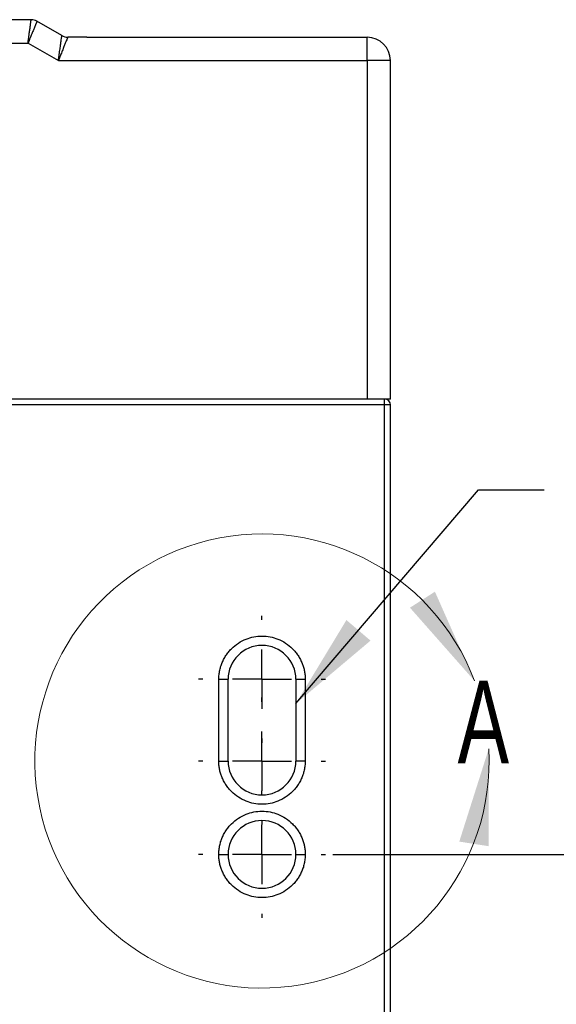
# Model space of a CAD drawing. Header units: millimetres. Extents: x 19 to 819, y 19 to 629.
# Tile 27 of 43: x 594 to 649, y 250 to 351. Entities that reach past the tile are written whole.
import ezdxf

# ---------------------------------------------------------------- set-up
doc = ezdxf.new("R2010")
doc.units = ezdxf.units.MM
doc.header["$LTSCALE"] = 3
doc.linetypes.add('CENTERX2', pattern=[20.32, 12.7, -2.54, 2.54, -2.54])
doc.layers.add('CENTER', color=40, linetype='CENTERX2')
doc.layers.add('DIMENSIONS', color=140, linetype='Continuous', lineweight=25)
doc.styles.add('SLDTEXTSTYLE0', font='TXT', dxfattribs={"width": 0.7})
doc.dimstyles.new('SLDDIMSTYLE0', dxfattribs={"dimtxt": 6.474023, "dimasz": 9.906, "dimexe": 0, "dimexo": 0.0625, "dimgap": 1.618506, "dimtad": 0, "dimtih": 1, "dimtoh": 1, "dimlfac": 0.833333, "dimrnd": 1e-09, "dimzin": 4, "dimdsep": 46, "dimtxsty": 'SLDTEXTSTYLE0', "dimsah": 1, "dimcen": 0.09, "dimadec": 0, "dimazin": 1, "dimtfac": 1, "dimtofl": 0, "dimtmove": 0, "dimatfit": 3, "dimfxl": 0, "dimfrac": 2, "dimtolj": 1, "dimtzin": 12, "dimarcsym": 0})
doc.dimstyles.new('SLDDIMSTYLE7', dxfattribs={"dimtxt": 0.18, "dimasz": 9.906, "dimexe": 0, "dimexo": 0.0625, "dimgap": 0, "dimtad": 0, "dimtih": 1, "dimtoh": 1, "dimdec": 0, "dimrnd": 1e-09, "dimzin": 0, "dimdsep": 46, "dimtxsty": 'Standard', "dimsah": 1, "dimcen": 0.09, "dimadec": 0, "dimazin": 0, "dimtfac": 9.906, "dimtdec": 0, "dimtofl": 0, "dimtmove": 0, "dimatfit": 3, "dimfxl": 0, "dimfrac": 2, "dimtolj": 1, "dimtzin": 0, "dimarcsym": 0})

# ---------------------------------------------------------------- blocks, each defined once
blk = doc.blocks.new('_D_19')
at = {"layer": 'DIMENSIONS'}
for p, q in [((625.86, 265.27), (675.49, 265.27)), ((665.97, 265.27), (665.97, 224.13)), ((656.35, 212.39), (654.17, 212.39)), ((654.17, 212.39), (654.17, 202.1)), ((675.59, 212.39), (677.76, 212.39)), ((677.76, 212.39), (677.76, 202.1)), ((654.17, 202.1), (656.35, 202.1)), ((677.76, 202.1), (675.59, 202.1)), ((665.97, 126.07), (665.97, 200.65)), ((624.71, 126.07), (675.49, 126.07))]:
    blk.add_line(p, q, dxfattribs=at)
for points in [[(665.97, 265.27), (664.44, 255.36), (667.49, 255.36)], [(665.97, 126.07), (667.49, 135.97), (664.44, 135.97)]]:
    blk.add_solid(points, dxfattribs=at)
at = {"layer": 'DIMENSIONS', "char_height": 6.35, "attachment_point": 1, "style": 'SLDTEXTSTYLE0'}
for s, insert in [('116.0', (653.65, 222.03)), ('4.57', (656.35, 210.29))]:
    blk.add_mtext(s, dxfattribs=dict(at, insert=insert))
blk = doc.blocks.new('SW_CENTERMARKSYMBOL_5')
at = {"layer": 'CENTER', "color": 0}
for p, q in [((0, 6.096), (0, 6.528)), ((0, 0), (0, 3.048)), ((-6.096, 0), (-6.528, 0)), ((0, 0), (-3.048, 0)), ((0, 0), (0, -3.048)), ((0, 0), (3.048, 0)), ((6.096, 0), (6.528, 0)), ((0, -6.096), (0, -6.528))]:
    blk.add_line(p, q, dxfattribs=at)
blk = doc.blocks.new('SW_CENTERMARKSYMBOL_6')
at = {"layer": 'CENTER', "color": 0}
for p, q in [((0, 6.096), (0, 6.528)), ((0, 0), (0, 3.048)), ((-6.096, 0), (-6.528, 0)), ((0, 0), (-3.048, 0)), ((0, 0), (0, -3.048)), ((0, 0), (3.048, 0)), ((6.096, 0), (6.528, 0)), ((0, -6.096), (0, -6.528))]:
    blk.add_line(p, q, dxfattribs=at)
blk = doc.blocks.new('SW_CENTERMARKSYMBOL_7')
at = {"layer": 'CENTER', "color": 0}
for p, q in [((0, 6.096), (0, 6.528)), ((0, 0), (0, 3.048)), ((-6.096, 0), (-6.528, 0)), ((0, 0), (-3.048, 0)), ((0, 0), (0, -3.048)), ((0, 0), (3.048, 0)), ((6.096, 0), (6.528, 0)), ((0, -6.096), (0, -6.528))]:
    blk.add_line(p, q, dxfattribs=at)

msp = doc.modelspace()

# ---------------------------------------------------------------- linework, layer by layer
for p, q in [((594.849806, 351.067806), (554.692884, 351.067806)), ((598.010575, 349.428576), (595.449806, 350.907037)), ((600.571345, 349.267806), (598.610575, 349.267806)), ((600.571345, 349.267806), (629.371345, 349.267806)), ((629.371345, 346.867806), (629.371345, 349.267806)), ((555.014423, 348.667806), (594.528267, 348.667806)), ((594.528267, 348.667806), (597.645958, 346.867806)), ((597.645958, 346.867806), (629.371345, 346.867806)), ((629.371345, 346.867806), (629.371345, 312.067806)), ((631.771345, 346.867806), (629.371345, 346.867806)), ((631.771345, 312.067806), (631.771345, 346.867806)), ((629.371345, 312.067806), (520.171345, 312.067806)), ((630.958796, 312.067806), (629.371345, 312.067806)), ((631.171345, 312.067806), (630.958796, 312.067806)), ((631.771345, 312.067806), (631.171345, 312.067806)), ((631.171345, 311.467806), (631.171345, 312.067806)), ((631.171345, 311.467806), (518.371345, 311.467806)), ((631.171345, 184.102844), (631.171345, 311.467806)), ((631.771345, 311.467806), (631.171345, 311.467806)), ((631.771345, 184.102844), (631.771345, 311.467806)), ((614.131345, 274.867806), (614.131345, 283.267806)), ((614.131345, 283.267806), (615.091345, 283.267806)), ((615.091345, 274.867806), (615.091345, 283.267806)), ((622.051345, 283.267806), (622.051345, 274.867806)), ((622.051345, 283.267806), (623.011345, 283.267806)), ((623.011345, 283.267806), (623.011345, 274.867806)), ((614.131345, 274.867806), (615.091345, 274.867806)), ((623.011345, 274.867806), (622.051345, 274.867806)), ((614.131345, 265.267806), (615.091345, 265.267806)), ((622.051345, 265.267806), (623.011345, 265.267806))]:
    msp.add_line(p, q)
for centre, radius, start, end in [((594.849806, 349.867806), 1.2, 60, 90), ((598.610575, 350.467806), 1.2, 240, 270), ((629.371345, 346.867806), 2.4, 0, 90), ((631.171345, 311.467806), 0.6, 0, 90), ((618.571345, 283.267806), 3.48, 0, 180), ((618.571345, 274.867806), 3.48, 180, 0), ((618.571345, 265.267806), 3.48, 0, 180), ((618.571345, 265.267806), 3.48, 180, 0)]:
    msp.add_arc(centre, radius, start, end)
at = {"color": 7, "linetype": 'Continuous', "lineweight": 18}
msp.add_arc((618.571345, 274.867806), 23.337578, 20.68424777, 3.11724179, dxfattribs=at)
for points, knots in [([(594.528267, 348.667806), (594.535661, 348.723075), (594.549906, 348.829546), (594.570312, 348.98246), (594.588977, 349.122087), (594.605892, 349.24829), (594.621058, 349.361126), (594.634483, 349.46081), (594.66433, 349.683037), (594.70683, 350.0017), (594.752384, 350.340164), (594.785036, 350.58516), (594.808618, 350.762789), (594.827003, 350.900606), (594.840046, 350.997296), (594.848254, 351.056891), (594.849292, 351.064191), (594.849806, 351.067806)], [0, 0, 0, 0, 0.0442046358, 0.085156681, 0.1228559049, 0.1573021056, 0.188495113, 0.2164347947, 0.2411210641, 0.3780757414, 0.501357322, 0.5884444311, 0.6739134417, 0.7577830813, 0.8400731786, 0.9208047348, 1, 1, 1, 1]), ([(595.449806, 350.907037), (595.449405, 350.906039), (595.448599, 350.904034), (595.441997, 350.887732), (595.431283, 350.861425), (595.415964, 350.823965), (595.396067, 350.775482), (595.371523, 350.71583), (595.342332, 350.645018), (595.308523, 350.563094), (595.27017, 350.470186), (595.227379, 350.366479), (595.155683, 350.192448), (595.040562, 349.91223), (594.901755, 349.575594), (594.774506, 349.265751), (594.661177, 348.990397), (594.575405, 348.782217), (594.528267, 348.667806)], [0, 0, 0, 0, 0.0430212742, 0.0864974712, 0.1304323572, 0.1748295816, 0.2196926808, 0.2650250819, 0.3108301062, 0.3571109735, 0.4038708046, 0.4511126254, 0.4988393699, 0.622092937, 0.7590458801, 0.8216723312, 0.901995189, 1, 1, 1, 1]), ([(597.645958, 346.867806), (597.65438, 346.926753), (597.670599, 347.040271), (597.694039, 347.20331), (597.71536, 347.352221), (597.734513, 347.486884), (597.751528, 347.607346), (597.76649, 347.713801), (597.799916, 347.950019), (597.84859, 348.288298), (597.906282, 348.69711), (597.953037, 349.023078), (597.983039, 349.235548), (598.000075, 349.354445), (598.008969, 349.416982), (598.010042, 349.424725), (598.010575, 349.428576)], [0, 0, 0, 0, 0.0456386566, 0.0878890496, 0.1267511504, 0.1622250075, 0.1943107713, 0.2230087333, 0.2483193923, 0.3878625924, 0.5120084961, 0.6438402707, 0.7681430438, 0.8463572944, 0.9235810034, 1, 1, 1, 1]), ([(598.610575, 349.267806), (598.610211, 349.266912), (598.609482, 349.265119), (598.603612, 349.250593), (598.59425, 349.227331), (598.581051, 349.194461), (598.564103, 349.152222), (598.528514, 349.063561), (598.457677, 348.887928), (598.335176, 348.582207), (598.180697, 348.1993), (598.03671, 347.839291), (597.902966, 347.508358), (597.784391, 347.213279), (597.695085, 346.990407), (597.645958, 346.867806)], [0, 0, 0, 0, 0.0381386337, 0.0764562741, 0.1149767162, 0.1537233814, 0.1927192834, 0.2319869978, 0.3562761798, 0.4881205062, 0.6122526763, 0.7518085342, 0.8161089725, 0.8988424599, 1, 1, 1, 1]), ([(614.131345, 283.267806), (614.132559, 283.34807), (614.134977, 283.508025), (614.154762, 283.746653), (614.186412, 283.982882), (614.231065, 284.216706), (614.288409, 284.448118), (614.358551, 284.677113), (614.464794, 284.967809), (614.622111, 285.313654), (614.850288, 285.704085), (615.118855, 286.072259), (615.528174, 286.525981), (616.119512, 287.006737), (616.907998, 287.414558), (617.73417, 287.656339), (618.571133, 287.733529), (619.408304, 287.656382), (620.234502, 287.414656), (621.023178, 287.006737), (621.614346, 286.526117), (622.0237, 286.072428), (622.29216, 285.704442), (622.52051, 285.313837), (622.702498, 284.913572), (622.842109, 284.507867), (622.939503, 284.101225), (623.000274, 283.686994), (623.007643, 283.407963), (623.011345, 283.267806)], [0, 0, 0, 0, 0.0172768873, 0.0344302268, 0.0515097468, 0.0685658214, 0.0856490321, 0.1028097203, 0.1200975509, 0.1522516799, 0.1844511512, 0.2172894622, 0.2501740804, 0.3158090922, 0.3800801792, 0.4400244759, 0.5000144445, 0.5599587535, 0.6199487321, 0.6842198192, 0.7498548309, 0.7826931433, 0.8155777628, 0.8477318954, 0.8799313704, 0.9100752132, 0.9399544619, 0.9698393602, 1, 1, 1, 1]), ([(623.011345, 274.867806), (623.010131, 274.787542), (623.007712, 274.627587), (622.987928, 274.388959), (622.956278, 274.15273), (622.911625, 273.918906), (622.854281, 273.687494), (622.784139, 273.458499), (622.677896, 273.167803), (622.520578, 272.821958), (622.292401, 272.431527), (622.023834, 272.063353), (621.614516, 271.609631), (621.023178, 271.128875), (620.234691, 270.721054), (619.408519, 270.479273), (618.571557, 270.402083), (617.734386, 270.47923), (616.908187, 270.720956), (616.119512, 271.128875), (615.528343, 271.609495), (615.11899, 272.063185), (614.850529, 272.43117), (614.62218, 272.821775), (614.440192, 273.22204), (614.300581, 273.627745), (614.203187, 274.034387), (614.142416, 274.448618), (614.135047, 274.727649), (614.131345, 274.867806)], [0, 0, 0, 0, 0.01727688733, 0.03443022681, 0.05150974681, 0.06856582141, 0.08564903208, 0.10280972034, 0.1200975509, 0.15225167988, 0.18445115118, 0.21728946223, 0.25017408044, 0.31580909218, 0.38008017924, 0.44002447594, 0.50001444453, 0.55995875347, 0.6199487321, 0.68421981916, 0.74985483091, 0.78269314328, 0.81557776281, 0.84773189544, 0.87993137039, 0.91007521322, 0.93995446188, 0.96983936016, 1, 1, 1, 1]), ([(614.131345, 265.267806), (614.132559, 265.34807), (614.134977, 265.508025), (614.154762, 265.746653), (614.186412, 265.982882), (614.231065, 266.216706), (614.288409, 266.448118), (614.358551, 266.677113), (614.464794, 266.967809), (614.622111, 267.313654), (614.850288, 267.704085), (615.118855, 268.072259), (615.528174, 268.525981), (616.119512, 269.006737), (616.907998, 269.414558), (617.73417, 269.656339), (618.571133, 269.733529), (619.408304, 269.656382), (620.234502, 269.414656), (621.023178, 269.006737), (621.614346, 268.526117), (622.0237, 268.072428), (622.29216, 267.704442), (622.52051, 267.313837), (622.702498, 266.913572), (622.842109, 266.507867), (622.939503, 266.101225), (623.000274, 265.686994), (623.007643, 265.407963), (623.011345, 265.267806)], [0, 0, 0, 0, 0.0172768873, 0.0344302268, 0.0515097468, 0.0685658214, 0.0856490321, 0.1028097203, 0.1200975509, 0.1522516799, 0.1844511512, 0.2172894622, 0.2501740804, 0.3158090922, 0.3800801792, 0.4400244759, 0.5000144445, 0.5599587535, 0.6199487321, 0.6842198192, 0.7498548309, 0.7826931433, 0.8155777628, 0.8477318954, 0.8799313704, 0.9100752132, 0.9399544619, 0.9698393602, 1, 1, 1, 1]), ([(623.011345, 265.267806), (623.010131, 265.187542), (623.007712, 265.027587), (622.987928, 264.788959), (622.956278, 264.55273), (622.911625, 264.318906), (622.854281, 264.087494), (622.784139, 263.858499), (622.677896, 263.567803), (622.520578, 263.221958), (622.292401, 262.831527), (622.023834, 262.463353), (621.614516, 262.009631), (621.023178, 261.528875), (620.234691, 261.121054), (619.408519, 260.879273), (618.571557, 260.802083), (617.734386, 260.87923), (616.908187, 261.120956), (616.119512, 261.528875), (615.528343, 262.009495), (615.11899, 262.463185), (614.850529, 262.83117), (614.62218, 263.221775), (614.440192, 263.62204), (614.300581, 264.027745), (614.203187, 264.434387), (614.142416, 264.848618), (614.135047, 265.127649), (614.131345, 265.267806)], [0, 0, 0, 0, 0.0172768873, 0.0344302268, 0.0515097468, 0.0685658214, 0.0856490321, 0.1028097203, 0.1200975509, 0.1522516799, 0.1844511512, 0.2172894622, 0.2501740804, 0.3158090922, 0.3800801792, 0.4400244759, 0.5000144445, 0.5599587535, 0.6199487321, 0.6842198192, 0.7498548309, 0.7826931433, 0.8155777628, 0.8477318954, 0.8799313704, 0.9100752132, 0.9399544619, 0.9698393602, 1, 1, 1, 1])]:
    msp.add_open_spline(points, degree=3, knots=knots)
msp.add_open_spline([(598.296339, 349.309474), (598.396887, 349.282187), (598.502181, 349.267806), (598.610575, 349.267806)], degree=3)
for points in [[(640.40461, 283.11105), (636.340808, 292.27276), (633.77492, 290.627608)], [(641.874391, 276.136887), (638.842013, 266.584082), (641.853602, 266.114363)]]:
    msp.add_solid(points, dxfattribs=at)

# ---------------------------------------------------------------- block references
at = {"layer": 'CENTER'}
for name, p in [('SW_CENTERMARKSYMBOL_7', (618.571345, 283.267806)), ('SW_CENTERMARKSYMBOL_6', (618.571345, 274.867806)), ('SW_CENTERMARKSYMBOL_5', (618.571345, 265.267806))]:
    msp.add_blockref(name, p, dxfattribs=at)

# ---------------------------------------------------------------- texts
at = {"color": 7, "linetype": 'Continuous', "lineweight": 18, "insert": (638.669356, 283.11105), "char_height": 8.466667, "attachment_point": 1, "style": 'SLDTEXTSTYLE0'}
msp.add_mtext('A', dxfattribs=at)

# ---------------------------------------------------------------- dimensions: what is measured, and where the dimension line sits
at = {"layer": 'DIMENSIONS'}
dim = msp.add_linear_dim(base=(665.966596, 265.267806), p1=(620.899345, 126.067806), p2=(622.051345, 265.267806), angle=90, dimstyle='SLDDIMSTYLE0', dxfattribs=at)
dim.commit()
dim.dimension.update_dxf_attribs({"geometry": '_D_19', "text_midpoint": (665.966596, 212.393231), "dimtype": 160})

# ---------------------------------------------------------------- leaders
msp.add_leader([(622.051345, 280.770031), (640.816048, 302.732579), (647.555053, 302.732579)], dimstyle='SLDDIMSTYLE7', dxfattribs=at)

doc.saveas('drawing.dxf')
